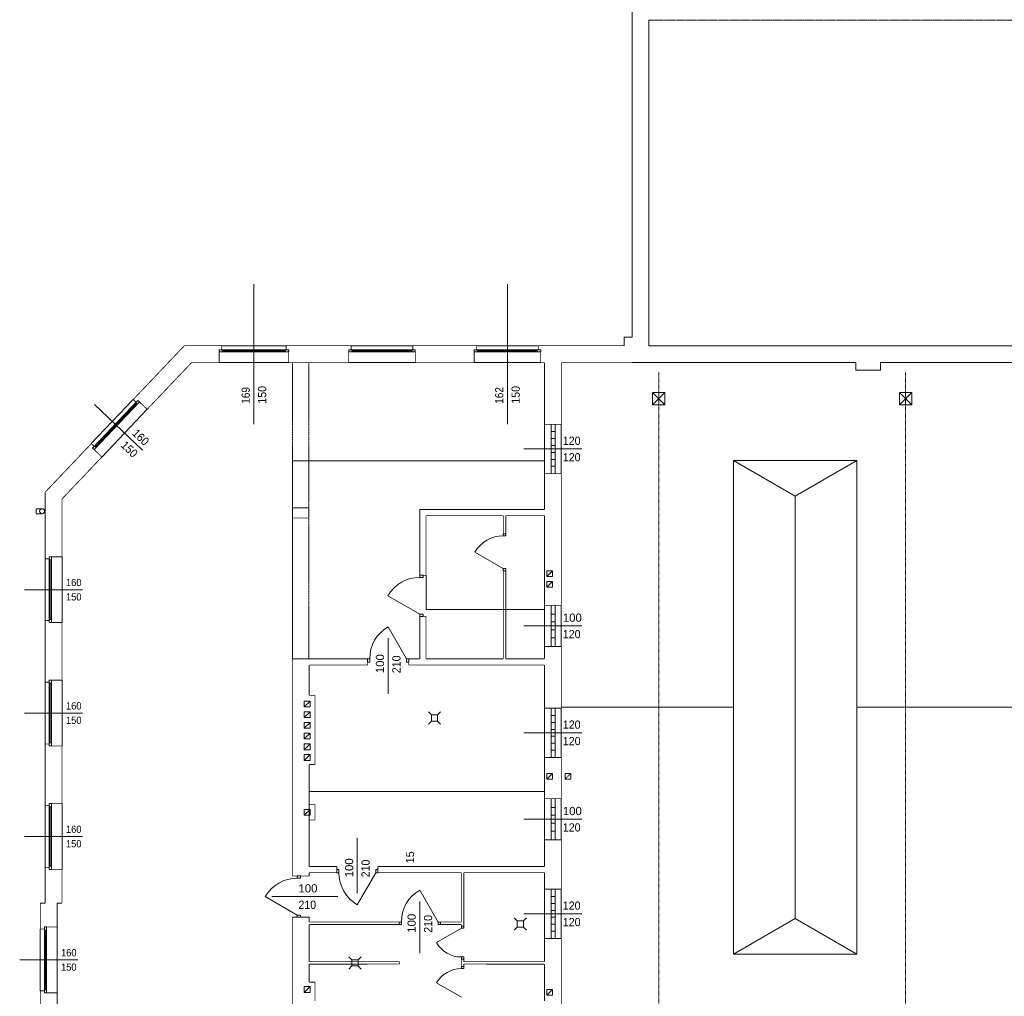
# Model space of a CAD drawing. Header units: millimetres. Extents: x 27545 to 248933, y 18062 to 157451.
# Tile 12 of 19: x 139391 to 163333, y 78074 to 101813. Entities that reach past the tile are written whole.
import ezdxf

# ---------------------------------------------------------------- set-up
doc = ezdxf.new("R2010")
doc.units = ezdxf.units.MM
for name, pattern in [('DASHDOT', [25.4, 12.7, -6.35, 0, -6.35]), ('PRZER__D_UGIE_KRESKI', [0.352778, 0.282222, -0.070556]), ('PRZERYWANA', [0.2, 0.05, -0.05, 0.05, -0.05])]:
    doc.linetypes.add(name, pattern=pattern)
for name, color, linetype, lineweight in [('_', 7, 'Continuous', 0), ('ECIANY_WEWNETRZNE', 7, 'Continuous', 0), ('ECIANY_ZEWNETRZNE', 7, 'Continuous', 0), ('KONSTRUKCJE_SPECJALNE', 7, 'Continuous', 0), ('LINIE_I_KRESKI', 7, 'Continuous', 0), ('MEBLE_I_WYPOSA_ENIE', 7, 'Continuous', 0), ('OSIE_KONSTRUKCYJNE', 7, 'Continuous', 0), ('PODCI_G', 7, 'Continuous', 0), ('WYMIAROWANIE', 7, 'Continuous', 0)]:
    doc.layers.add(name, color=color, linetype=linetype, lineweight=lineweight)
doc.styles.get("Standard").update_dxf_attribs({"font": 'arial.ttf'})
doc.dimstyles.get("Standard").update_dxf_attribs({"dimtxt": 0.18, "dimasz": 0.18, "dimexe": 0.18, "dimexo": 0.0625, "dimgap": 0.09, "dimtad": 0, "dimtih": 1, "dimtoh": 1, "dimdec": 4, "dimzin": 0, "dimdsep": 46, "dimtxsty": 'Standard', "dimcen": 0.09, "dimadec": 0, "dimazin": 0, "dimtfac": 1, "dimtdec": 4, "dimtofl": 0, "dimtmove": 0, "dimatfit": 3, "dimfxl": 1, "dimtolj": 1, "dimtzin": 0, "dimarcsym": 0})

# ---------------------------------------------------------------- blocks, each defined once
blk = doc.blocks.new('TEXT_1396')
at = {"color": 5, "width": 0.867857}
blk.add_text('169', height=0.2, rotation=90, dxfattribs=at).set_placement((20.346, 69.49))
blk = doc.blocks.new('TEXT_1397')
at = {"color": 5, "width": 0.925715}
blk.add_text('150', height=0.2, rotation=90, dxfattribs=at).set_placement((20.746, 69.49))
blk = doc.blocks.new('TEXT_1398')
at = {"color": 5, "width": 0.867857}
blk.add_text('162', height=0.2, rotation=90, dxfattribs=at).set_placement((26.51, 69.49))
blk = doc.blocks.new('TEXT_1399')
at = {"color": 5, "width": 0.925715}
blk.add_text('150', height=0.2, rotation=90, dxfattribs=at).set_placement((26.91, 69.49))
blk = doc.blocks.new('TEXT_1400')
at = {"color": 5, "width": 0.925715}
blk.add_text('160', height=0.2, rotation=316.4513, dxfattribs=at).set_placement((17.467, 68.752))
blk = doc.blocks.new('TEXT_1401')
at = {"color": 5, "width": 0.925715}
blk.add_text('150', height=0.2, rotation=316.4513, dxfattribs=at).set_placement((17.192, 68.462))
blk = doc.blocks.new('TEXT_1402')
at = {"color": 5, "width": 0.925715}
blk.add_text('160', height=0.175, rotation=360, dxfattribs=at).set_placement((15.875, 65.057))
blk = doc.blocks.new('TEXT_1403')
at = {"color": 5, "width": 0.925715}
blk.add_text('150', height=0.175, rotation=360, dxfattribs=at).set_placement((15.875, 64.707))
blk = doc.blocks.new('TEXT_1404')
at = {"color": 5, "width": 0.925715}
blk.add_text('160', height=0.175, rotation=360, dxfattribs=at).set_placement((15.875, 59.057))
blk = doc.blocks.new('TEXT_1405')
at = {"color": 5, "width": 0.925715}
blk.add_text('150', height=0.175, rotation=360, dxfattribs=at).set_placement((15.875, 58.707))
blk = doc.blocks.new('TEXT_1406')
at = {"color": 5, "width": 0.925715}
blk.add_text('160', height=0.175, rotation=360, dxfattribs=at).set_placement((15.875, 62.057))
blk = doc.blocks.new('TEXT_1407')
at = {"color": 5, "width": 0.925715}
blk.add_text('150', height=0.175, rotation=360, dxfattribs=at).set_placement((15.875, 61.707))
blk = doc.blocks.new('TEXT_1408')
at = {"color": 5, "width": 0.925715}
blk.add_text('160', height=0.175, dxfattribs=at).set_placement((15.755, 56.057))
blk = doc.blocks.new('TEXT_1409')
at = {"color": 5, "width": 0.925715}
blk.add_text('150', height=0.175, dxfattribs=at).set_placement((15.755, 55.707))
blk = doc.blocks.new('TEXT_1414')
at = {"color": 5, "width": 0.925715}
blk.add_text('120', height=0.2, rotation=360, dxfattribs=at).set_placement((27.957, 68.49))
blk = doc.blocks.new('TEXT_1415')
at = {"color": 5, "width": 0.925715}
blk.add_text('120', height=0.2, rotation=360, dxfattribs=at).set_placement((27.957, 68.09))
blk = doc.blocks.new('TEXT_1416')
at = {"color": 5, "width": 0.925715}
blk.add_text('120', height=0.2, rotation=360, dxfattribs=at).set_placement((27.957, 61.59))
blk = doc.blocks.new('TEXT_1417')
at = {"color": 5, "width": 0.925715}
blk.add_text('120', height=0.2, rotation=360, dxfattribs=at).set_placement((27.957, 61.19))
blk = doc.blocks.new('TEXT_1418')
at = {"color": 5, "width": 0.925715}
blk.add_text('120', height=0.2, rotation=360, dxfattribs=at).set_placement((27.957, 57.19))
blk = doc.blocks.new('TEXT_1419')
at = {"color": 5, "width": 0.925715}
blk.add_text('120', height=0.2, rotation=360, dxfattribs=at).set_placement((27.957, 56.79))
blk = doc.blocks.new('TEXT_1422')
at = {"color": 5, "width": 0.991837}
blk.add_text('100', height=0.2, rotation=360, dxfattribs=at).set_placement((27.957, 59.49))
blk = doc.blocks.new('TEXT_1423')
at = {"color": 5, "width": 0.925715}
blk.add_text('120', height=0.2, rotation=360, dxfattribs=at).set_placement((27.957, 59.09))
blk = doc.blocks.new('TEXT_1424')
at = {"color": 5, "width": 0.991837}
blk.add_text('100', height=0.2, rotation=360, dxfattribs=at).set_placement((27.957, 64.19))
blk = doc.blocks.new('TEXT_1425')
at = {"color": 5, "width": 0.925715}
blk.add_text('120', height=0.2, rotation=360, dxfattribs=at).set_placement((27.957, 63.79))
blk = doc.blocks.new('TEXT_1476')
at = {"color": 5, "width": 0.991837}
blk.add_text('100', height=0.2, rotation=360, dxfattribs=at).set_placement((21.527, 57.61))
blk = doc.blocks.new('TEXT_1477')
at = {"color": 5, "width": 0.925715}
blk.add_text('210', height=0.2, rotation=360, dxfattribs=at).set_placement((21.527, 57.21))
blk = doc.blocks.new('TEXT_1480')
at = {"color": 5, "width": 0.991837}
blk.add_text('100', height=0.2, rotation=90, dxfattribs=at).set_placement((22.86, 57.977))
blk = doc.blocks.new('TEXT_1481')
at = {"color": 5, "width": 0.925715}
blk.add_text('210', height=0.2, rotation=90, dxfattribs=at).set_placement((23.26, 57.977))
blk = doc.blocks.new('TEXT_1482')
at = {"color": 5, "width": 0.991837}
blk.add_text('100', height=0.2, rotation=90, dxfattribs=at).set_placement((24.38, 56.63))
blk = doc.blocks.new('TEXT_1483')
at = {"color": 5, "width": 0.925715}
blk.add_text('210', height=0.2, rotation=90, dxfattribs=at).set_placement((24.78, 56.63))
blk = doc.blocks.new('TEXT_1484')
at = {"color": 5, "width": 0.991837}
blk.add_text('100', height=0.2, rotation=90, dxfattribs=at).set_placement((23.61, 62.94))
blk = doc.blocks.new('TEXT_1485')
at = {"color": 5, "width": 0.925715}
blk.add_text('210', height=0.2, rotation=90, dxfattribs=at).set_placement((24.01, 62.94))
blk = doc.blocks.new('TEXT_21')
at = {"color": 5, "width": 0.925715}
blk.add_text('15', height=0.2, rotation=90, dxfattribs=at).set_placement((24.34, 58.321))
blk = doc.blocks.new('*D2036')
at = {"layer": 'Defpoints', "color": 0, "linetype": 'Continuous', "transparency": 16777216}
for p in [(152151, 91092), (152151, 89908), (146021, 86268)]:
    blk.add_point(p, dxfattribs=at)
at = {"layer": 'WYMIAROWANIE', "color": 0, "linetype": 'Continuous', "lineweight": 0, "transparency": 16777216}
for p, q in [((146021, 86268), (146021, 91093)), ((146021, 91092), (149085, 91092)), ((152150, 91092), (149086, 91092)), ((152151, 89908), (152151, 91093))]:
    blk.add_line(p, q, dxfattribs=at)
at = {"layer": 'WYMIAROWANIE', "color": 0, "linetype": 'Continuous', "transparency": 16777216}
for points in [[(146021, 91092), (146021, 91092), (146021, 91092)], [(152150, 91092), (152150, 91092), (152151, 91092)]]:
    blk.add_solid(points, dxfattribs=at)
at = {"layer": 'WYMIAROWANIE', "color": 0, "linetype": 'Continuous', "lineweight": 0, "transparency": 16777216, "insert": (149086, 91092), "char_height": 0.18, "attachment_point": 5}
blk.add_mtext('\\A1;6130.0000', dxfattribs=at)
blk = doc.blocks.new('*D2037')
at = {"layer": 'Defpoints', "color": 0, "linetype": 'Continuous', "transparency": 16777216}
for p in [(149271, 88308), (152151, 87578), (152151, 87472)]:
    blk.add_point(p, dxfattribs=at)
at = {"layer": 'WYMIAROWANIE', "color": 0, "linetype": 'Continuous', "lineweight": 0, "transparency": 16777216}
for p, q in [((149271, 88308), (149271, 87472)), ((149271, 87472), (150710, 87472)), ((152150, 87472), (150711, 87472)), ((152151, 87578), (152151, 87472))]:
    blk.add_line(p, q, dxfattribs=at)
at = {"layer": 'WYMIAROWANIE', "color": 0, "linetype": 'Continuous', "transparency": 16777216}
for points in [[(149271, 87472), (149271, 87472), (149271, 87472)], [(152150, 87472), (152150, 87472), (152151, 87472)]]:
    blk.add_solid(points, dxfattribs=at)
at = {"layer": 'WYMIAROWANIE', "color": 0, "linetype": 'Continuous', "lineweight": 0, "transparency": 16777216, "insert": (150711, 87472), "char_height": 0.18, "attachment_point": 5}
blk.add_mtext('\\A1;2880.0000', dxfattribs=at)
blk = doc.blocks.new('*D2038')
at = {"layer": 'Defpoints', "color": 0, "linetype": 'Continuous', "transparency": 16777216}
for p in [(152151, 83049), (146431, 81228), (152151, 81228)]:
    blk.add_point(p, dxfattribs=at)
at = {"layer": 'WYMIAROWANIE', "color": 0, "linetype": 'Continuous', "lineweight": 0, "transparency": 16777216}
for p, q in [((146431, 81228), (146431, 83050)), ((146431, 83049), (149290, 83049)), ((152150, 83049), (149291, 83049)), ((152151, 81228), (152151, 83050))]:
    blk.add_line(p, q, dxfattribs=at)
at = {"layer": 'WYMIAROWANIE', "color": 0, "linetype": 'Continuous', "transparency": 16777216}
for points in [[(146431, 83049), (146431, 83049), (146431, 83049)], [(152150, 83049), (152150, 83049), (152151, 83049)]]:
    blk.add_solid(points, dxfattribs=at)
at = {"layer": 'WYMIAROWANIE', "color": 0, "linetype": 'Continuous', "lineweight": 0, "transparency": 16777216, "insert": (149291, 83049), "char_height": 0.18, "attachment_point": 5}
blk.add_mtext('\\A1;5720.0000', dxfattribs=at)

msp = doc.modelspace()

# ---------------------------------------------------------------- linework, layer by layer
at = {"layer": 'ECIANY_WEWNETRZNE', "color": 7, "linetype": 'PRZER__D_UGIE_KRESKI'}
for p, q in [((154280.54871, 112170.33149), (154280.54871, 101798.12089)), ((154690.54871, 101798.12089), (166240.56293, 101798.12089))]:
    msp.add_line(p, q, dxfattribs=at)
at = {"layer": 'ECIANY_WEWNETRZNE', "color": 7, "linetype": 'Continuous'}
for p, q in [((154280.54871, 102208.12089), (154280.54871, 94093.17869)), ((154690.54871, 93888.12089), (154690.54871, 101798.12089)), ((166240.56293, 93888.12089), (154690.54871, 93888.12089)), ((154280.54871, 93478.12089), (159720.56293, 93478.12089)), ((160320.56293, 93478.12089), (166050.56293, 93478.12089))]:
    msp.add_line(p, q, dxfattribs=at)
at = {"layer": 'ECIANY_WEWNETRZNE', "color": 30, "linetype": 'Continuous'}
for p, q in [((152150.54871, 91978.12089), (152150.54871, 90778.12089)), ((152310.54871, 90778.12089), (152310.54871, 91978.12089)), ((152410.54871, 90778.12089), (152410.54871, 91978.12089)), ((152560.54871, 90778.12089), (152560.54871, 91978.12089)), ((152310.54871, 91799.99589), (152410.54871, 91799.99589)), ((152310.54871, 91631.24589), (152410.54871, 91631.24589)), ((152310.54871, 91462.49589), (152410.54871, 91462.49589)), ((152310.54871, 91293.74589), (152410.54871, 91293.74589)), ((152310.54871, 91124.99589), (152410.54871, 91124.99589)), ((152310.54871, 90956.24589), (152410.54871, 90956.24589)), ((151150.54871, 89318.12089), (151150.54871, 89267.32089)), ((151210.54871, 89318.12089), (151150.54871, 89318.12089)), ((151210.54871, 89267.32089), (151210.54871, 89318.12089)), ((151150.54871, 89267.32089), (151210.54871, 89267.32089)), ((151150.54871, 88468.92089), (150459.11403, 88868.12089)), ((151150.54871, 88418.12089), (151150.54871, 88468.92089)), ((151150.54871, 88468.92089), (151210.54871, 88468.92089)), ((151210.54871, 88418.12089), (151150.54871, 88418.12089)), ((151210.54871, 88468.92089), (151210.54871, 88418.12089)), ((149120.54871, 88308.12089), (149120.54871, 88257.32089)), ((149200.54871, 88308.12089), (149120.54871, 88308.12089)), ((149120.54871, 88257.32089), (149200.54871, 88257.32089)), ((149200.54871, 88257.32089), (149200.54871, 88308.12089)), ((149120.54871, 87358.92089), (148342.51149, 87808.12089)), ((152150.54871, 87578.12089), (152150.54871, 86578.12089)), ((152310.54871, 86578.12089), (152310.54871, 87578.12089)), ((152410.54871, 86578.12089), (152410.54871, 87578.12089)), ((152560.54871, 86578.12089), (152560.54871, 87578.12089)), ((149120.54871, 87308.12089), (149120.54871, 87358.92089)), ((149120.54871, 87358.92089), (149200.54871, 87358.92089)), ((149200.54871, 87308.12089), (149120.54871, 87308.12089)), ((149200.54871, 87358.92089), (149200.54871, 87308.12089)), ((152310.54871, 87365.62089), (152410.54871, 87365.62089)), ((152310.54871, 87173.95423), (152410.54871, 87173.95423)), ((148799.74871, 86278.12089), (148350.54871, 87056.15812)), ((152310.54871, 86982.28756), (152410.54871, 86982.28756)), ((152310.54871, 86790.62089), (152410.54871, 86790.62089)), ((147850.54871, 86278.12089), (147901.34871, 86278.12089)), ((147850.54871, 86198.12089), (147850.54871, 86278.12089)), ((147901.34871, 86198.12089), (147850.54871, 86198.12089)), ((147901.34871, 86278.12089), (147901.34871, 86198.12089)), ((148850.54871, 86278.12089), (148799.74871, 86278.12089)), ((148799.74871, 86278.12089), (148799.74871, 86198.12089)), ((148799.74871, 86198.12089), (148850.54871, 86198.12089)), ((148850.54871, 86198.12089), (148850.54871, 86278.12089)), ((152150.54871, 85078.12089), (152150.54871, 83878.12089)), ((152310.54871, 83878.12089), (152310.54871, 85078.12089)), ((152410.54871, 83878.12089), (152410.54871, 85078.12089)), ((152560.54871, 83878.12089), (152560.54871, 85078.12089)), ((152310.54871, 84899.99589), (152410.54871, 84899.99589)), ((152310.54871, 84731.24589), (152410.54871, 84731.24589)), ((152310.54871, 84562.49589), (152410.54871, 84562.49589)), ((152310.54871, 84393.74589), (152410.54871, 84393.74589)), ((152310.54871, 84224.99589), (152410.54871, 84224.99589)), ((152310.54871, 84056.24589), (152410.54871, 84056.24589)), ((152150.54871, 82878.12089), (152150.54871, 81878.12089)), ((152310.54871, 81878.12089), (152310.54871, 82878.12089)), ((152410.54871, 81878.12089), (152410.54871, 82878.12089)), ((152560.54871, 81878.12089), (152560.54871, 82878.12089)), ((152310.54871, 82665.62089), (152410.54871, 82665.62089)), ((152310.54871, 82473.95423), (152410.54871, 82473.95423)), ((152310.54871, 82282.28756), (152410.54871, 82282.28756)), ((152310.54871, 82090.62089), (152410.54871, 82090.62089)), ((146140.54871, 80998.12089), (146140.54871, 80947.32089)), ((146220.54871, 80998.12089), (146140.54871, 80998.12089)), ((146140.54871, 80947.32089), (146220.54871, 80947.32089)), ((146220.54871, 80947.32089), (146220.54871, 80998.12089)), ((147151.34871, 81158.12089), (147100.54871, 81158.12089)), ((147100.54871, 81158.12089), (147100.54871, 81078.12089)), ((147100.54871, 81078.12089), (147151.34871, 81078.12089)), ((147151.34871, 81078.12089), (147151.34871, 81158.12089)), ((148049.74871, 81078.12089), (147600.54871, 80300.08367)), ((148049.74871, 81078.12089), (148049.74871, 81158.12089)), ((148049.74871, 81158.12089), (148100.54871, 81158.12089)), ((148100.54871, 81078.12089), (148049.74871, 81078.12089)), ((148100.54871, 81158.12089), (148100.54871, 81078.12089)), ((146140.54871, 80048.92089), (145362.51149, 80498.12089)), ((149569.74871, 79878.12089), (149120.54871, 80656.15812)), ((152150.54871, 80678.12089), (152150.54871, 79478.12089)), ((152310.54871, 79478.12089), (152310.54871, 80678.12089)), ((152310.54871, 80499.99589), (152410.54871, 80499.99589)), ((152410.54871, 79478.12089), (152410.54871, 80678.12089)), ((152560.54871, 79478.12089), (152560.54871, 80678.12089)), ((152310.54871, 80331.24589), (152410.54871, 80331.24589)), ((146140.54871, 79998.12089), (146140.54871, 80048.92089)), ((146140.54871, 80048.92089), (146220.54871, 80048.92089)), ((146220.54871, 79998.12089), (146140.54871, 79998.12089)), ((146220.54871, 80048.92089), (146220.54871, 79998.12089)), ((152310.54871, 80162.49589), (152410.54871, 80162.49589)), ((152310.54871, 79993.74589), (152410.54871, 79993.74589)), ((148620.54871, 79878.12089), (148671.34871, 79878.12089)), ((148620.54871, 79818.12089), (148620.54871, 79878.12089)), ((148671.34871, 79818.12089), (148620.54871, 79818.12089)), ((148671.34871, 79878.12089), (148671.34871, 79818.12089)), ((149620.54871, 79878.12089), (149569.74871, 79878.12089)), ((149569.74871, 79878.12089), (149569.74871, 79818.12089)), ((149569.74871, 79818.12089), (149620.54871, 79818.12089)), ((149620.54871, 79818.12089), (149620.54871, 79878.12089)), ((150130.54871, 79778.12089), (150130.54871, 79727.32089)), ((150190.54871, 79778.12089), (150130.54871, 79778.12089)), ((150190.54871, 79727.32089), (150190.54871, 79778.12089)), ((152310.54871, 79824.99589), (152410.54871, 79824.99589)), ((150130.54871, 79727.32089), (149525.71657, 79378.12089)), ((150130.54871, 79727.32089), (150190.54871, 79727.32089)), ((152310.54871, 79656.24589), (152410.54871, 79656.24589)), ((150130.54871, 78978.12089), (150130.54871, 79028.92089)), ((150130.54871, 79028.92089), (150190.54871, 79028.92089)), ((150190.54871, 79028.92089), (150190.54871, 78978.12089)), ((150190.54871, 78978.12089), (150130.54871, 78978.12089)), ((150130.54871, 78798.12089), (150130.54871, 78747.32089)), ((150190.54871, 78798.12089), (150130.54871, 78798.12089)), ((150190.54871, 78747.32089), (150190.54871, 78798.12089)), ((150130.54871, 78747.32089), (150190.54871, 78747.32089)), ((150130.54871, 78048.92089), (149525.71657, 78398.12089))]:
    msp.add_line(p, q, dxfattribs=at)
at = {"layer": 'ECIANY_WEWNETRZNE', "color": 161, "linetype": 'Continuous'}
for p, q in [((153060.54871, 91378.12089), (151650.54871, 91378.12089)), ((153060.54871, 87078.12089), (151650.54871, 87078.12089)), ((148350.54871, 85428.12089), (148350.54871, 86778.12089)), ((153060.54871, 84478.12089), (151650.54871, 84478.12089)), ((153060.54871, 82378.12089), (151650.54871, 82378.12089)), ((147600.54871, 81928.12089), (147600.54871, 80578.12089)), ((147130.54871, 80498.12089), (145520.54871, 80498.12089)), ((149120.54871, 79118.12089), (149120.54871, 80378.12089)), ((153060.54871, 80078.12089), (151650.54871, 80078.12089))]:
    msp.add_line(p, q, dxfattribs=at)
at = {"layer": 'ECIANY_WEWNETRZNE', "color": 196, "linetype": 'Continuous', "const_width": 20}
for points in [[(152150.54871, 93478.12089), (152150.54871, 91978.12089)], [(152560.54871, 91978.12089), (152560.54871, 93478.12089)], [(152560.54871, 91978.12089), (152150.54871, 91978.12089)], [(152560.54871, 90778.12089), (152150.54871, 90778.12089)], [(152150.54871, 90778.12089), (152150.54871, 89908.12089)], [(152560.54871, 87578.12089), (152560.54871, 90778.12089)], [(149120.54871, 89908.12089), (149120.54871, 88308.12089)], [(152150.54871, 89908.12089), (149120.54871, 89908.12089)], [(149270.54871, 88308.12089), (149270.54871, 89758.12089)], [(149270.54871, 89758.12089), (151150.54871, 89758.12089)], [(151150.54871, 89758.12089), (151150.54871, 89318.12089)], [(151210.54871, 89318.12089), (151210.54871, 89758.12089)], [(151210.54871, 89758.12089), (152150.54871, 89758.12089)], [(152150.54871, 89758.12089), (152150.54871, 87578.12089)], [(151150.54871, 89318.12089), (151210.54871, 89318.12089)], [(151150.54871, 88418.12089), (151210.54871, 88418.12089)], [(151150.54871, 88418.12089), (151150.54871, 86278.12089)], [(151210.54871, 86278.12089), (151210.54871, 88418.12089)], [(149120.54871, 88308.12089), (149270.54871, 88308.12089)], [(152560.54871, 87578.12089), (152150.54871, 87578.12089)], [(149120.54871, 87308.12089), (149270.54871, 87308.12089)], [(149120.54871, 87308.12089), (149120.54871, 86278.12089)], [(149270.54871, 86278.12089), (149270.54871, 87308.12089)], [(152560.54871, 86578.12089), (152150.54871, 86578.12089)], [(152150.54871, 86578.12089), (152150.54871, 86278.12089)], [(152560.54871, 85078.12089), (152560.54871, 86578.12089)], [(147850.54871, 86278.12089), (146020.54871, 86278.12089)], [(146020.54871, 86278.12089), (146020.54871, 80998.12089)], [(147850.54871, 86278.12089), (147850.54871, 86128.12089)], [(148850.54871, 86278.12089), (148850.54871, 86128.12089)], [(149120.54871, 86278.12089), (148850.54871, 86278.12089)], [(151150.54871, 86278.12089), (149270.54871, 86278.12089)], [(152150.54871, 86278.12089), (151210.54871, 86278.12089)], [(146430.54871, 86128.12089), (147850.54871, 86128.12089)], [(146430.54871, 85388.12089), (146430.54871, 86128.12089)], [(148850.54871, 86128.12089), (152150.54871, 86128.12089)], [(152150.54871, 86128.12089), (152150.54871, 85078.12089)], [(152560.54871, 85078.12089), (152150.54871, 85078.12089)], [(152560.54871, 83878.12089), (152150.54871, 83878.12089)], [(152150.54871, 83878.12089), (152150.54871, 82878.12089)], [(152560.54871, 82878.12089), (152560.54871, 83878.12089)], [(146430.54871, 82738.12089), (146430.54871, 83708.12089)], [(152560.54871, 82878.12089), (152150.54871, 82878.12089)], [(146430.54871, 81228.12089), (146430.54871, 82358.12089)], [(152560.54871, 81878.12089), (152150.54871, 81878.12089)], [(152150.54871, 81878.12089), (152150.54871, 81228.12089)], [(152560.54871, 80678.12089), (152560.54871, 81878.12089)], [(147100.54871, 81228.12089), (146430.54871, 81228.12089)], [(147100.54871, 81228.12089), (147100.54871, 81078.12089)], [(148100.54871, 81228.12089), (148100.54871, 81078.12089)], [(152150.54871, 81228.12089), (148100.54871, 81228.12089)], [(146430.54871, 80998.12089), (146020.54871, 80998.12089)], [(146430.54871, 80998.12089), (146430.54871, 81078.12089)], [(146430.54871, 81078.12089), (147100.54871, 81078.12089)], [(148100.54871, 81078.12089), (150130.54871, 81078.12089)], [(150130.54871, 81078.12089), (150130.54871, 79878.12089)], [(150190.54871, 79778.12089), (150190.54871, 81078.12089)], [(150190.54871, 81078.12089), (152150.54871, 81078.12089)], [(152150.54871, 81078.12089), (152150.54871, 80678.12089)], [(152560.54871, 80678.12089), (152150.54871, 80678.12089)], [(146430.54871, 79998.12089), (146020.54871, 79998.12089)], [(146020.54871, 79998.12089), (146020.54871, 74838.12089)], [(146430.54871, 79878.12089), (146430.54871, 79998.12089)], [(148620.54871, 79878.12089), (146430.54871, 79878.12089)], [(146430.54871, 79818.12089), (148620.54871, 79818.12089)], [(146430.54871, 78915.49893), (146430.54871, 79818.12089)], [(148620.54871, 79878.12089), (148620.54871, 79818.12089)], [(149620.54871, 79878.12089), (149620.54871, 79818.12089)], [(150130.54871, 79878.12089), (149620.54871, 79878.12089)], [(149620.54871, 79818.12089), (150130.54871, 79818.12089)], [(150130.54871, 79818.12089), (150130.54871, 79778.12089)], [(150130.54871, 79778.12089), (150190.54871, 79778.12089)], [(152560.54871, 79478.12089), (152150.54871, 79478.12089)], [(152150.54871, 79478.12089), (152150.54871, 78915.49893)], [(152560.54871, 77478.12089), (152560.54871, 79478.12089)], [(148630.52543, 78917.13765), (146430.54871, 78915.49893)], [(146430.54871, 78855.49891), (148630.57012, 78857.13766)], [(146430.54871, 78418.83356), (146430.54871, 78855.49891)], [(148630.57012, 78857.13766), (148630.52543, 78917.13765)], [(150130.54871, 78978.12089), (150190.54871, 78978.12089)], [(150130.54871, 78978.12089), (150130.54871, 78798.12089)], [(150130.54871, 78798.12089), (150190.54871, 78798.12089)], [(150190.54871, 78916.95889), (150190.54871, 78978.12089)], [(152150.54871, 78915.49893), (150190.54871, 78916.95889)], [(150190.54871, 78798.12089), (150190.54871, 78856.95888)], [(150190.54871, 78856.95888), (152150.54871, 78855.49891)], [(152150.54871, 78855.49891), (152150.54871, 77955.49893)]]:
    msp.add_lwpolyline(points, dxfattribs=at)
at = {"layer": 'ECIANY_WEWNETRZNE', "color": 30, "linetype": 'Continuous'}
for centre, radius, start, end in [((151150.54871, 88468.92089), 798.4, 90, 150.000000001), ((149120.54871, 87358.92089), 898.4, 90, 150.000000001), ((148799.74871, 86278.12089), 898.4, 120, 180), ((146140.54871, 80048.92089), 898.4, 90, 150.000000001), ((148049.74871, 81078.12089), 898.4, 180, 240), ((149569.74871, 79878.12089), 898.4, 120, 180), ((150130.54871, 79727.32089), 698.4, 209.999999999, 270), ((150130.54871, 78048.92089), 698.4, 90, 150.000000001)]:
    msp.add_arc(centre, radius, start, end, dxfattribs=at)
at = {"layer": 'ECIANY_ZEWNETRZNE', "color": 161, "linetype": 'Continuous'}
for p, q in [((145086.88616, 91978.12089), (145086.88616, 95388.12089)), ((151250.54871, 91978.12089), (151250.54871, 95388.12089)), ((142374.24242, 91348.75727), (141207.33216, 92458.00045)), ((140920.54871, 87958.12089), (139510.54871, 87958.12089)), ((140920.54871, 84958.12089), (139510.54871, 84958.12089)), ((140920.54871, 81958.12089), (139510.54871, 81958.12089)), ((140800.54871, 78958.12089), (139390.54871, 78958.12089))]:
    msp.add_line(p, q, dxfattribs=at)
at = {"layer": 'ECIANY_ZEWNETRZNE', "color": 30, "linetype": 'Continuous'}
for p, q in [((145871.88616, 93888.12089), (144301.88616, 93888.12089)), ((148951.0967, 93888.12089), (147451.0967, 93888.12089)), ((152000.54871, 93888.12089), (150500.54871, 93888.12089)), ((144241.88616, 93738.12089), (144241.88616, 93788.12089)), ((144241.88616, 93788.12089), (145931.88616, 93788.12089)), ((145931.88616, 93738.12089), (144241.88616, 93738.12089)), ((144316.88616, 93738.12089), (144316.88616, 93788.12089)), ((145856.88616, 93763.12089), (144316.88616, 93763.12089)), ((145856.88616, 93738.12089), (145856.88616, 93788.12089)), ((145931.88616, 93788.12089), (145931.88616, 93738.12089)), ((149011.0967, 93788.12089), (147391.0967, 93788.12089)), ((147391.0967, 93788.12089), (147391.0967, 93738.12089)), ((147391.0967, 93738.12089), (149011.0967, 93738.12089)), ((147466.0967, 93738.12089), (147466.0967, 93788.12089)), ((147466.0967, 93763.12089), (148936.0967, 93763.12089)), ((148936.0967, 93738.12089), (148936.0967, 93788.12089)), ((149011.0967, 93738.12089), (149011.0967, 93788.12089)), ((150440.54871, 93738.12089), (150440.54871, 93788.12089)), ((150440.54871, 93788.12089), (152060.54871, 93788.12089)), ((152060.54871, 93738.12089), (150440.54871, 93738.12089)), ((150515.54871, 93738.12089), (150515.54871, 93788.12089)), ((151985.54871, 93763.12089), (150515.54871, 93763.12089)), ((151985.54871, 93738.12089), (151985.54871, 93788.12089)), ((152060.54871, 93788.12089), (152060.54871, 93738.12089)), ((144241.88616, 93478.12089), (145931.88616, 93478.12089)), ((147391.0967, 93478.12089), (149011.0967, 93478.12089)), ((150440.54871, 93478.12089), (152060.54871, 93478.12089)), ((142152.04403, 92580.96174), (141132.36706, 91508.27405)), ((142265.86118, 92555.55199), (141163.50771, 91395.88962)), ((141199.74715, 91361.44107), (142302.10063, 92521.10344)), ((141233.30025, 91433.02452), (142232.30809, 92483.96854)), ((142250.42781, 92466.74427), (142214.18836, 92501.19282)), ((142302.10063, 92521.10344), (142265.86118, 92555.55199)), ((141388.19229, 91182.30863), (142490.54576, 92341.971)), ((141163.50771, 91395.88962), (141199.74715, 91361.44107)), ((141251.41997, 91415.80025), (141215.18052, 91450.24879)), ((140010.54871, 88708.12089), (140010.54871, 87208.12089)), ((140110.54871, 87158.12089), (140110.54871, 88758.12089)), ((140110.54871, 88758.12089), (140160.54871, 88758.12089)), ((140160.54871, 88683.12089), (140110.54871, 88683.12089)), ((140135.54871, 88683.12089), (140135.54871, 87233.12089)), ((140160.54871, 88758.12089), (140160.54871, 87158.12089)), ((140420.54871, 87158.12089), (140420.54871, 88758.12089)), ((140160.54871, 87233.12089), (140110.54871, 87233.12089)), ((140160.54871, 87158.12089), (140110.54871, 87158.12089)), ((140110.54871, 84158.12089), (140110.54871, 85758.12089)), ((140110.54871, 85758.12089), (140160.54871, 85758.12089)), ((140160.54871, 85758.12089), (140160.54871, 84158.12089)), ((140420.54871, 84158.12089), (140420.54871, 85758.12089)), ((140010.54871, 85708.12089), (140010.54871, 84208.12089)), ((140160.54871, 85683.12089), (140110.54871, 85683.12089)), ((140135.54871, 85683.12089), (140135.54871, 84233.12089)), ((140160.54871, 84233.12089), (140110.54871, 84233.12089)), ((140160.54871, 84158.12089), (140110.54871, 84158.12089)), ((140010.54871, 82708.12089), (140010.54871, 81208.12089)), ((140110.54871, 81158.12089), (140110.54871, 82758.12089)), ((140110.54871, 82758.12089), (140160.54871, 82758.12089)), ((140160.54871, 82683.12089), (140110.54871, 82683.12089)), ((140135.54871, 82683.12089), (140135.54871, 81233.12089)), ((140160.54871, 82758.12089), (140160.54871, 81158.12089)), ((140420.54871, 81158.12089), (140420.54871, 82758.12089)), ((140160.54871, 81233.12089), (140110.54871, 81233.12089)), ((140160.54871, 81158.12089), (140110.54871, 81158.12089)), ((139990.54871, 78158.12089), (139990.54871, 79758.12089)), ((139990.54871, 79758.12089), (140040.54871, 79758.12089)), ((140040.54871, 79758.12089), (140040.54871, 78158.12089)), ((140300.54871, 78158.12089), (140300.54871, 79758.12089)), ((139890.54871, 79708.12089), (139890.54871, 78208.12089)), ((140040.54871, 79683.12089), (139990.54871, 79683.12089)), ((140015.54871, 79683.12089), (140015.54871, 78233.12089)), ((140040.54871, 78233.12089), (139990.54871, 78233.12089)), ((140040.54871, 78158.12089), (139990.54871, 78158.12089))]:
    msp.add_line(p, q, dxfattribs=at)
at = {"layer": 'ECIANY_ZEWNETRZNE', "color": 1, "linetype": 'Continuous'}
for p, q in [((154280.54871, 94093.17869), (154090.54871, 94093.17869)), ((154090.54871, 94093.17869), (154090.54871, 93888.12089)), ((159720.56293, 93478.12089), (159720.56293, 93293.12614)), ((160320.56293, 93293.12614), (160320.56293, 93478.12089)), ((159720.56293, 93293.12614), (160320.56293, 93293.12614)), ((155080.54871, 92748.12089), (154780.54871, 92748.12089)), ((154780.54871, 92748.12089), (154780.54871, 92448.12089)), ((154780.54871, 92448.12089), (155080.54871, 92748.12089)), ((155080.54871, 92448.12089), (154780.54871, 92748.12089)), ((155080.54871, 92448.12089), (155080.54871, 92748.12089)), ((161080.54871, 92748.12089), (160780.54871, 92748.12089)), ((160780.54871, 92748.12089), (160780.54871, 92448.12089)), ((160780.54871, 92448.12089), (161080.54871, 92748.12089)), ((161080.54871, 92448.12089), (160780.54871, 92748.12089)), ((161080.54871, 92448.12089), (161080.54871, 92748.12089)), ((154780.54871, 92448.12089), (155080.54871, 92448.12089)), ((160780.54871, 92448.12089), (161080.54871, 92448.12089))]:
    msp.add_line(p, q, dxfattribs=at)
at = {"layer": 'ECIANY_ZEWNETRZNE', "color": 196, "linetype": 'Continuous', "const_width": 20}
for points in [[(143394.6052, 93888.12089), (142152.04403, 92580.96174)], [(144301.88616, 93888.12089), (143394.6052, 93888.12089)], [(144301.88616, 93788.12089), (144301.88616, 93888.12089)], [(145871.88616, 93788.12089), (145871.88616, 93888.12089)], [(147451.0967, 93888.12089), (145871.88616, 93888.12089)], [(147451.0967, 93788.12089), (147451.0967, 93888.12089)], [(148951.0967, 93788.12089), (148951.0967, 93888.12089)], [(150500.54871, 93888.12089), (148951.0967, 93888.12089)], [(150500.54871, 93788.12089), (150500.54871, 93888.12089)], [(152000.54871, 93788.12089), (152000.54871, 93888.12089)], [(154090.54871, 93888.12089), (152000.54871, 93888.12089)], [(144241.88616, 93478.12089), (144241.88616, 93788.12089)], [(144241.88616, 93788.12089), (144301.88616, 93788.12089)], [(145931.88616, 93788.12089), (145871.88616, 93788.12089)], [(145931.88616, 93478.12089), (145931.88616, 93788.12089)], [(147391.0967, 93478.12089), (147391.0967, 93788.12089)], [(147391.0967, 93788.12089), (147451.0967, 93788.12089)], [(149011.0967, 93788.12089), (148951.0967, 93788.12089)], [(149011.0967, 93478.12089), (149011.0967, 93788.12089)], [(150440.54871, 93478.12089), (150440.54871, 93788.12089)], [(150440.54871, 93788.12089), (150500.54871, 93788.12089)], [(152060.54871, 93788.12089), (152000.54871, 93788.12089)], [(152060.54871, 93478.12089), (152060.54871, 93788.12089)], [(142490.54576, 92341.971), (143570.54871, 93478.12089)], [(143570.54871, 93478.12089), (144241.88616, 93478.12089)], [(145931.88616, 93478.12089), (147391.0967, 93478.12089)], [(149011.0967, 93478.12089), (150440.54871, 93478.12089)], [(152060.54871, 93478.12089), (152150.54871, 93478.12089)], [(152560.54871, 93478.12089), (154280.54871, 93478.12089)], [(142224.52293, 92512.06465), (142152.04403, 92580.96174)], [(142265.86118, 92555.55199), (142224.52293, 92512.06465)], [(142490.54576, 92341.971), (142265.86118, 92555.55199)], [(141132.36706, 91508.27405), (140010.54871, 90328.13487)], [(141204.84596, 91439.37696), (141132.36706, 91508.27405)], [(141163.50771, 91395.88962), (141204.84596, 91439.37696)], [(141388.19229, 91182.30863), (141163.50771, 91395.88962)], [(140420.54871, 90164.35943), (141388.19229, 91182.30863)], [(140010.54871, 90328.13487), (140010.54871, 88708.12089)], [(140420.54871, 88758.12089), (140420.54871, 90164.35943)], [(146420.54871, 89948.12089), (146020.54871, 89948.12089)], [(146020.54871, 89948.12089), (146020.54871, 89698.12089)], [(146420.54871, 89698.12089), (146420.54871, 89948.12089)], [(146020.54871, 89698.12089), (146420.54871, 89698.12089)], [(140010.54871, 88708.12089), (140110.54871, 88708.12089)], [(140110.54871, 88708.12089), (140110.54871, 88758.12089)], [(140110.54871, 88758.12089), (140420.54871, 88758.12089)], [(140010.54871, 87208.12089), (140110.54871, 87208.12089)], [(140010.54871, 87208.12089), (140010.54871, 85708.12089)], [(140110.54871, 87208.12089), (140110.54871, 87158.12089)], [(140110.54871, 87158.12089), (140420.54871, 87158.12089)], [(140420.54871, 85758.12089), (140420.54871, 87158.12089)], [(140010.54871, 85708.12089), (140110.54871, 85708.12089)], [(140110.54871, 85708.12089), (140110.54871, 85758.12089)], [(140110.54871, 85758.12089), (140420.54871, 85758.12089)], [(146570.54871, 85388.12089), (146430.54871, 85388.12089)], [(146570.54871, 83708.12089), (146570.54871, 85388.12089)], [(140010.54871, 84208.12089), (140110.54871, 84208.12089)], [(140010.54871, 84208.12089), (140010.54871, 82708.12089)], [(140110.54871, 84208.12089), (140110.54871, 84158.12089)], [(140110.54871, 84158.12089), (140420.54871, 84158.12089)], [(140420.54871, 82758.12089), (140420.54871, 84158.12089)], [(146430.54871, 83708.12089), (146570.54871, 83708.12089)], [(140010.54871, 82708.12089), (140110.54871, 82708.12089)], [(140110.54871, 82708.12089), (140110.54871, 82758.12089)], [(140110.54871, 82758.12089), (140420.54871, 82758.12089)], [(146570.54871, 82738.12089), (146430.54871, 82738.12089)], [(146570.54871, 82358.12089), (146570.54871, 82738.12089)], [(146430.54871, 82358.12089), (146570.54871, 82358.12089)], [(140010.54871, 81208.12089), (140110.54871, 81208.12089)], [(140010.54871, 81208.12089), (140010.54871, 80338.12089)], [(140110.54871, 81208.12089), (140110.54871, 81158.12089)], [(140110.54871, 81158.12089), (140420.54871, 81158.12089)], [(140420.54871, 80338.12089), (140420.54871, 81158.12089)], [(139890.54871, 80338.12089), (139890.54871, 79708.12089)], [(140010.54871, 80338.12089), (139890.54871, 80338.12089)], [(140300.54871, 80338.12089), (140420.54871, 80338.12089)], [(140300.54871, 79758.12089), (140300.54871, 80338.12089)], [(140300.54871, 79758.12089), (139990.54871, 79758.12089)], [(139990.54871, 79758.12089), (139990.54871, 79708.12089)], [(139990.54871, 79708.12089), (139890.54871, 79708.12089)], [(146570.54871, 78418.83356), (146430.54871, 78418.83356)], [(146570.54871, 77955.60321), (146570.54871, 78418.83356)], [(139990.54871, 78208.12089), (139890.54871, 78208.12089)], [(139890.54871, 78208.12089), (139890.54871, 77108.12089)], [(139990.54871, 78158.12089), (139990.54871, 78208.12089)], [(140300.54871, 78158.12089), (139990.54871, 78158.12089)], [(140300.54871, 77158.12089), (140300.54871, 78158.12089)]]:
    msp.add_lwpolyline(points, dxfattribs=at)
at = {"layer": 'KONSTRUKCJE_SPECJALNE', "color": 7, "linetype": 'Continuous'}
for p, q in [((156750.54871, 79098.12089), (156750.54871, 91098.12089)), ((156750.54871, 91098.12089), (159750.54871, 91098.12089)), ((156750.54871, 91098.12089), (158250.54871, 90232.09549)), ((159750.54871, 91098.12089), (158250.54871, 90232.09549)), ((159750.54871, 79098.12089), (159750.54871, 91098.12089)), ((158250.54871, 90232.09549), (158250.54871, 79964.1463)), ((149402.20608, 84912.67266), (149327.488, 84987.39074)), ((149402.20608, 84762.67266), (149327.488, 84687.95458)), ((149402.20608, 84912.67266), (149552.20608, 84912.67266)), ((149402.20608, 84912.67266), (149402.20608, 84762.67266)), ((149552.20608, 84762.67266), (149402.20608, 84762.67266)), ((149552.20608, 84912.67266), (149626.92416, 84987.39074)), ((149552.20608, 84912.67266), (149552.20608, 84762.67266)), ((149552.20608, 84762.67266), (149626.92416, 84687.95458)), ((151490.54871, 79904.18991), (151415.83063, 79978.90799)), ((151640.54871, 79904.18991), (151715.26679, 79978.90799)), ((151490.54871, 79754.18991), (151415.83063, 79679.47183)), ((151490.54871, 79904.18991), (151640.54871, 79904.18991)), ((151490.54871, 79904.18991), (151490.54871, 79754.18991)), ((151640.54871, 79754.18991), (151490.54871, 79754.18991)), ((151640.54871, 79904.18991), (151640.54871, 79754.18991)), ((151640.54871, 79754.18991), (151715.26679, 79679.47183)), ((156750.54871, 79098.12089), (158250.54871, 79964.1463)), ((159750.54871, 79098.12089), (158250.54871, 79964.1463)), ((147470.55001, 78961.38533), (147395.83192, 79036.10341)), ((147620.55001, 78961.38533), (147695.26809, 79036.10341)), ((156750.54871, 79098.12089), (159750.54871, 79098.12089)), ((147470.55001, 78811.38533), (147395.83192, 78736.66725)), ((147470.55001, 78961.38533), (147620.55001, 78961.38533)), ((147470.55001, 78961.38533), (147470.55001, 78811.38533)), ((147620.55001, 78811.38533), (147470.55001, 78811.38533)), ((147620.55001, 78961.38533), (147620.55001, 78811.38533)), ((147620.55001, 78811.38533), (147695.26809, 78736.66725))]:
    msp.add_line(p, q, dxfattribs=at)
at = {"layer": 'LINIE_I_KRESKI', "color": 1, "linetype": 'Continuous'}
for p, q in [((152350.54871, 88418.12089), (152210.54871, 88278.12089)), ((152210.54871, 88278.12089), (152210.54871, 88418.12089)), ((152210.54871, 88418.12089), (152350.54871, 88418.12089)), ((152350.54871, 88278.12089), (152350.54871, 88418.12089)), ((152210.54871, 88278.12089), (152350.54871, 88278.12089)), ((152350.54871, 88158.12089), (152210.54871, 88018.12089)), ((152210.54871, 88018.12089), (152210.54871, 88158.12089)), ((152210.54871, 88158.12089), (152350.54871, 88158.12089)), ((152350.54871, 88018.12089), (152350.54871, 88158.12089)), ((152210.54871, 88018.12089), (152350.54871, 88018.12089)), ((146450.54871, 85248.12089), (146310.54871, 85108.12089)), ((146310.54871, 85108.12089), (146310.54871, 85248.12089)), ((146310.54871, 85248.12089), (146450.54871, 85248.12089)), ((146450.54871, 85108.12089), (146450.54871, 85248.12089)), ((146310.54871, 85108.12089), (146450.54871, 85108.12089)), ((146450.54871, 84988.12089), (146310.54871, 84848.12089)), ((146310.54871, 84848.12089), (146310.54871, 84988.12089)), ((146310.54871, 84988.12089), (146450.54871, 84988.12089)), ((146310.54871, 84848.12089), (146450.54871, 84848.12089)), ((146450.54871, 84848.12089), (146450.54871, 84988.12089)), ((146450.54871, 84728.12089), (146310.54871, 84588.12089)), ((146310.54871, 84588.12089), (146310.54871, 84728.12089)), ((146310.54871, 84728.12089), (146450.54871, 84728.12089)), ((146310.54871, 84588.12089), (146450.54871, 84588.12089)), ((146450.54871, 84588.12089), (146450.54871, 84728.12089)), ((146450.54871, 84468.12089), (146310.54871, 84328.12089)), ((146310.54871, 84328.12089), (146310.54871, 84468.12089)), ((146310.54871, 84468.12089), (146450.54871, 84468.12089)), ((146310.54871, 84328.12089), (146450.54871, 84328.12089)), ((146450.54871, 84328.12089), (146450.54871, 84468.12089)), ((146450.54871, 84208.12089), (146310.54871, 84068.12089)), ((146310.54871, 84068.12089), (146310.54871, 84208.12089)), ((146310.54871, 84208.12089), (146450.54871, 84208.12089)), ((146310.54871, 84068.12089), (146450.54871, 84068.12089)), ((146450.54871, 84068.12089), (146450.54871, 84208.12089)), ((146450.54871, 83948.12089), (146310.54871, 83808.12089)), ((146310.54871, 83808.12089), (146310.54871, 83948.12089)), ((146310.54871, 83948.12089), (146450.54871, 83948.12089)), ((146310.54871, 83808.12089), (146450.54871, 83808.12089)), ((146450.54871, 83808.12089), (146450.54871, 83948.12089)), ((152350.54871, 83488.12089), (152210.54871, 83348.12089)), ((152210.54871, 83348.12089), (152210.54871, 83488.12089)), ((152210.54871, 83488.12089), (152350.54871, 83488.12089)), ((152210.54871, 83348.12089), (152350.54871, 83348.12089)), ((152350.54871, 83348.12089), (152350.54871, 83488.12089)), ((146450.54871, 82618.12089), (146310.54871, 82478.12089)), ((146310.54871, 82478.12089), (146310.54871, 82618.12089)), ((146310.54871, 82618.12089), (146450.54871, 82618.12089)), ((146450.54871, 82478.12089), (146450.54871, 82618.12089)), ((146310.54871, 82478.12089), (146450.54871, 82478.12089)), ((146450.54871, 78308.12089), (146310.54871, 78168.12089)), ((146310.54871, 78168.12089), (146310.54871, 78308.12089)), ((146310.54871, 78308.12089), (146450.54871, 78308.12089)), ((146450.54871, 78168.12089), (146450.54871, 78308.12089)), ((146310.54871, 78168.12089), (146450.54871, 78168.12089)), ((152350.54871, 78238.12089), (152210.54871, 78098.12089)), ((152210.54871, 78098.12089), (152210.54871, 78238.12089)), ((152210.54871, 78238.12089), (152350.54871, 78238.12089)), ((152210.54871, 78098.12089), (152350.54871, 78098.12089)), ((152350.54871, 78098.12089), (152350.54871, 78238.12089))]:
    msp.add_line(p, q, dxfattribs=at)
at = {"layer": 'LINIE_I_KRESKI', "color": 7, "linetype": 'Continuous'}
for p, q in [((156750.54871, 85098.12089), (152560.54871, 85098.12089)), ((159750.54871, 85098.12089), (168750.54871, 85098.12089))]:
    msp.add_line(p, q, dxfattribs=at)
at = {"layer": 'LINIE_I_KRESKI', "color": 1, "linetype": 'PRZERYWANA'}
for p, q in [((152790.54871, 83488.12089), (152650.54871, 83348.12089)), ((152650.54871, 83348.12089), (152650.54871, 83488.12089)), ((152650.54871, 83488.12089), (152790.54871, 83488.12089)), ((152650.54871, 83348.12089), (152790.54871, 83348.12089)), ((152790.54871, 83348.12089), (152790.54871, 83488.12089))]:
    msp.add_line(p, q, dxfattribs=at)
at = {"layer": 'MEBLE_I_WYPOSA_ENIE', "color": 153, "linetype": 'Continuous'}
for p, q in [((139935.54871, 89924.42789), (139790.6959, 89924.42789)), ((139790.6959, 89924.42789), (139790.6959, 89804.42789)), ((139935.54871, 89804.42789), (139790.6959, 89804.42789)), ((139995.54871, 89864.42789), (140010.54871, 89864.42789))]:
    msp.add_line(p, q, dxfattribs=at)
msp.add_circle((139935.54871, 89864.42789), 60, dxfattribs=at)
at = {"layer": 'OSIE_KONSTRUKCYJNE', "color": 1, "linetype": 'DASHDOT'}
for p, q in [((154930.54871, 61968.12089), (154930.54871, 93238.12089)), ((160930.54871, 61968.12089), (160930.54871, 93238.12089))]:
    msp.add_line(p, q, dxfattribs=at)
at = {"layer": 'PODCI_G', "color": 7, "linetype": 'PRZER__D_UGIE_KRESKI'}
for p, q in [((146020.54871, 86268.12089), (146020.54871, 93478.12089)), ((146420.54871, 86268.12089), (146420.54871, 93478.12089))]:
    msp.add_line(p, q, dxfattribs=at)

# ---------------------------------------------------------------- block references
at = {"layer": '_', "xscale": 1000, "yscale": 1000, "zscale": 1000}
msp.add_blockref('TEXT_21', (124640.54871, 22988.12089), dxfattribs=at)
at = {"layer": 'ECIANY_WEWNETRZNE', "xscale": 1000, "yscale": 1000, "zscale": 1000}
for name in ['TEXT_1414', 'TEXT_1415', 'TEXT_1424', 'TEXT_1425', 'TEXT_1484', 'TEXT_1485', 'TEXT_1416', 'TEXT_1417', 'TEXT_1422', 'TEXT_1423', 'TEXT_1480', 'TEXT_1481', 'TEXT_1476', 'TEXT_1477', 'TEXT_1418', 'TEXT_1482', 'TEXT_1483', 'TEXT_1419']:
    msp.add_blockref(name, (124640.54871, 22988.12089), dxfattribs=at)
at = {"layer": 'ECIANY_ZEWNETRZNE', "xscale": 1000, "yscale": 1000, "zscale": 1000}
for name in ['TEXT_1396', 'TEXT_1397', 'TEXT_1398', 'TEXT_1399', 'TEXT_1400', 'TEXT_1401', 'TEXT_1402', 'TEXT_1403', 'TEXT_1406', 'TEXT_1407', 'TEXT_1404', 'TEXT_1405', 'TEXT_1408', 'TEXT_1409']:
    msp.add_blockref(name, (124640.54871, 22988.12089), dxfattribs=at)

# ---------------------------------------------------------------- dimensions: what is measured, and where the dimension line sits
at = {"layer": 'WYMIAROWANIE', "linetype": 'Continuous', "lineweight": 0}
for base, p1, p2, picture, middle in [((152150.54871, 91092.38649), (146020.54871, 86268.12089), (152150.54871, 89908.12089), '*D2036', (149085.54871, 91092.38649)), ((152150.54871, 87472.29094), (149270.54871, 88308.12089), (152150.54871, 87578.12089), '*D2037', (150710.54871, 87472.29094)), ((152150.54871, 83049.40813), (146430.54871, 81228.12089), (152150.54871, 81228.12089), '*D2038', (149290.54871, 83049.40813))]:
    dim = msp.add_linear_dim(base=base, p1=p1, p2=p2, dimstyle='Standard', override={"dimdsep": 0, "dimatfit": 3, "dimlwd": 0, "dimlwe": 0}, dxfattribs=at)
    dim.commit()
    dim.dimension.update_dxf_attribs({"geometry": picture, "text_midpoint": middle})

doc.saveas('drawing.dxf')
